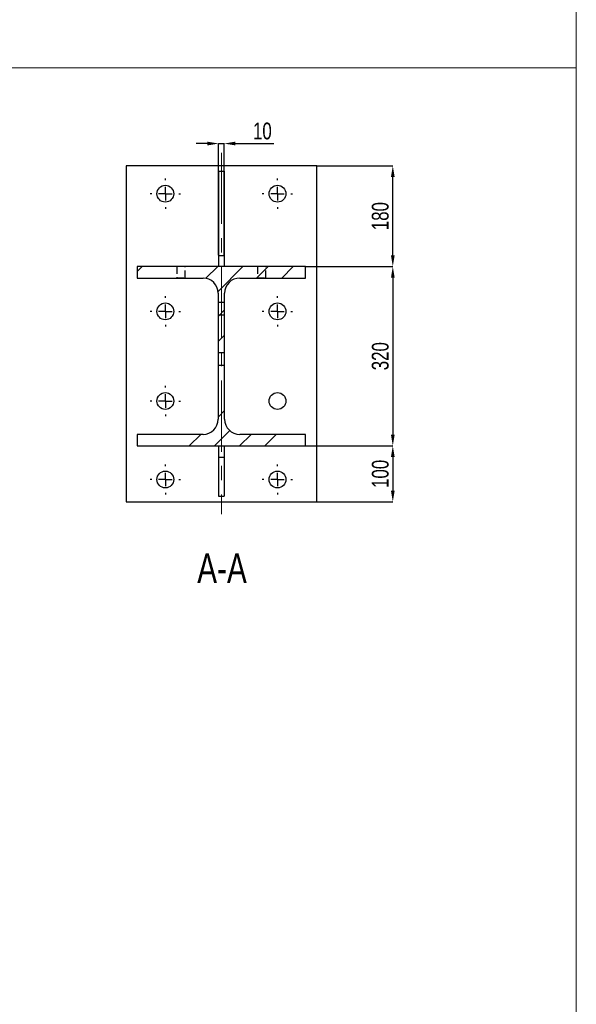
# Model space of a CAD drawing. Header units: millimetres. Extents: x 0 to 1189, y 0 to 841.
# Tile 4 of 29: x 446 to 545, y 134 to 309. Entities that reach past the tile are written whole.
import ezdxf

# ---------------------------------------------------------------- set-up
doc = ezdxf.new("R2010")
doc.units = ezdxf.units.MM
doc.header["$PDSIZE"] = -1
doc.linetypes.add('CENTERX2', pattern=[20.32, 12.7, -2.54, 2.54, -2.54])
doc.linetypes.add('HIDDEN', pattern=[1.905, 1.27, -0.635])
for name, color, linetype in [('COTES', 1, 'Continuous'), ('NOTES', 6, 'Continuous'), ('TRAIT-FINS', 9, 'Continuous'), ('TRAIT-MIXTES', 3, 'CENTERX2'), ('TRAIT-TIRET', 2, 'HIDDEN')]:
    doc.layers.add(name, color=color, linetype=linetype)
doc.layers.add('TRAIT-FORT', color=4, linetype='Continuous', lineweight=25)
doc.styles.add('SLDTEXTSTYLE0', font='TXT', dxfattribs={"width": 0.75})
doc.dimstyles.new('SLDDIMSTYLE0', dxfattribs={"dimtxt": 3, "dimasz": 2, "dimexe": 0, "dimexo": 0.0625, "dimgap": 0.75, "dimtad": 1, "dimdec": 0, "dimlfac": 10, "dimrnd": 1e-09, "dimzin": 12, "dimdsep": 46, "dimtxsty": 'SLDTEXTSTYLE0', "dimsah": 1, "dimcen": 0.09, "dimadec": 0, "dimazin": 3, "dimtfac": 1, "dimtdec": 0, "dimtofl": 0, "dimtmove": 0, "dimatfit": 3, "dimfxl": 1, "dimfrac": 2, "dimtolj": 1, "dimtzin": 12, "dimarcsym": 0})
doc.dimstyles.new('SLDDIMSTYLE1', dxfattribs={"dimtxt": 3, "dimasz": 2, "dimexe": 0, "dimexo": 0.0625, "dimgap": 0.75, "dimtad": 1, "dimdec": 0, "dimlfac": 10, "dimrnd": 1e-09, "dimzin": 12, "dimdsep": 46, "dimtxsty": 'SLDTEXTSTYLE0', "dimsah": 1, "dimcen": 0.09, "dimadec": 0, "dimazin": 3, "dimtfac": 1, "dimtdec": 0, "dimtmove": 0, "dimatfit": 0, "dimfxl": 1, "dimfrac": 2, "dimtolj": 1, "dimtzin": 12, "dimarcsym": 0})

# ---------------------------------------------------------------- blocks, each defined once
blk = doc.blocks.new('_D_31')
at = {"layer": 'COTES', "color": 0, "lineweight": -2, "transparency": 16777216}
for p, q in [((479.12, 287.38), (477.12, 287.38)), ((481.12, 267.49), (481.12, 287.38)), ((481.12, 287.38), (482.12, 287.38)), ((482.12, 267.49), (482.12, 287.38)), ((484.12, 287.38), (490.99, 287.38))]:
    blk.add_line(p, q, dxfattribs=at)
at = {"layer": 'COTES', "color": 0, "transparency": 16777216}
for points in [[(479.12, 287.72), (479.12, 287.05), (481.12, 287.38)], [(484.12, 287.72), (484.12, 287.05), (482.12, 287.38)]]:
    blk.add_solid(points, dxfattribs=at)
at = {"layer": 'Defpoints', "color": 0, "transparency": 16777216}
for p in [(482.12, 287.38), (481.12, 267.43), (482.12, 267.43)]:
    blk.add_point(p, dxfattribs=at)
at = {"layer": 'COTES', "color": 0, "transparency": 16777216, "insert": (488.93, 291.13), "char_height": 3, "attachment_point": 2, "style": 'SLDTEXTSTYLE0'}
blk.add_mtext('\\A1;10', dxfattribs=at)
blk = doc.blocks.new('_D_32')
at = {"layer": 'COTES', "color": 0, "lineweight": -2, "transparency": 16777216}
for p, q in [((498.68, 283.43), (512.2, 283.43)), ((512.2, 267.43), (512.2, 281.43)), ((496.68, 265.43), (512.2, 265.43))]:
    blk.add_line(p, q, dxfattribs=at)
at = {"layer": 'COTES', "color": 0, "transparency": 16777216}
for points in [[(511.87, 281.43), (512.53, 281.43), (512.2, 283.43)], [(511.87, 267.43), (512.53, 267.43), (512.2, 265.43)]]:
    blk.add_solid(points, dxfattribs=at)
at = {"layer": 'Defpoints', "color": 0, "transparency": 16777216}
for p in [(498.62, 283.43), (512.2, 283.43), (496.62, 265.43)]:
    blk.add_point(p, dxfattribs=at)
at = {"layer": 'COTES', "color": 0, "transparency": 16777216, "insert": (508.45, 274.43), "char_height": 3, "attachment_point": 2, "rotation": 90, "style": 'SLDTEXTSTYLE0'}
blk.add_mtext('\\A1;180', dxfattribs=at)
blk = doc.blocks.new('_D_33')
at = {"layer": 'COTES', "color": 0, "lineweight": -2, "transparency": 16777216}
for p, q in [((496.68, 265.43), (512.2, 265.43)), ((512.2, 263.43), (512.2, 235.43)), ((496.68, 233.43), (512.2, 233.43))]:
    blk.add_line(p, q, dxfattribs=at)
at = {"layer": 'COTES', "color": 0, "transparency": 16777216}
for points in [[(511.87, 263.43), (512.53, 263.43), (512.2, 265.43)], [(511.87, 235.43), (512.53, 235.43), (512.2, 233.43)]]:
    blk.add_solid(points, dxfattribs=at)
at = {"layer": 'Defpoints', "color": 0, "transparency": 16777216}
for p in [(496.62, 265.43), (496.62, 233.43), (512.2, 233.43)]:
    blk.add_point(p, dxfattribs=at)
at = {"layer": 'COTES', "color": 0, "transparency": 16777216, "insert": (508.45, 249.43), "char_height": 3, "attachment_point": 2, "rotation": 90, "style": 'SLDTEXTSTYLE0'}
blk.add_mtext('\\A1;320', dxfattribs=at)
blk = doc.blocks.new('_D_34')
at = {"layer": 'COTES', "color": 0, "lineweight": -2, "transparency": 16777216}
for p, q in [((496.68, 233.43), (512.2, 233.43)), ((512.2, 231.43), (512.2, 225.43)), ((498.68, 223.43), (512.2, 223.43))]:
    blk.add_line(p, q, dxfattribs=at)
at = {"layer": 'COTES', "color": 0, "transparency": 16777216}
for points in [[(511.87, 231.43), (512.53, 231.43), (512.2, 233.43)], [(511.87, 225.43), (512.53, 225.43), (512.2, 223.43)]]:
    blk.add_solid(points, dxfattribs=at)
at = {"layer": 'Defpoints', "color": 0, "transparency": 16777216}
for p in [(496.62, 233.43), (498.62, 223.43), (512.2, 223.43)]:
    blk.add_point(p, dxfattribs=at)
at = {"layer": 'COTES', "color": 0, "transparency": 16777216, "insert": (508.45, 228.43), "char_height": 3, "attachment_point": 2, "rotation": 90, "style": 'SLDTEXTSTYLE0'}
blk.add_mtext('\\A1;100', dxfattribs=at)
blk = doc.blocks.new('SW_CENTERMARKSYMBOL_28')
at = {"layer": 'TRAIT-MIXTES', "color": 0}
for p, q in [((0, 2.4), (0, 2.7)), ((-2.4, 0), (-2.7, 0)), ((0, 0), (-1.2, 0)), ((0, 0), (0, 1.2)), ((0, 0), (0, -1.2)), ((0, 0), (1.2, 0)), ((2.4, 0), (2.7, 0)), ((0, -2.4), (0, -2.7))]:
    blk.add_line(p, q, dxfattribs=at)
blk = doc.blocks.new('SW_CENTERMARKSYMBOL_29')
at = {"layer": 'TRAIT-MIXTES', "color": 0}
for p, q in [((0, 2.4), (0, 2.7)), ((-2.4, 0), (-2.7, 0)), ((0, 0), (-1.2, 0)), ((0, 0), (0, 1.2)), ((0, 0), (0, -1.2)), ((0, 0), (1.2, 0)), ((2.4, 0), (2.7, 0)), ((0, -2.4), (0, -2.7))]:
    blk.add_line(p, q, dxfattribs=at)
blk = doc.blocks.new('SW_CENTERMARKSYMBOL_30')
at = {"layer": 'TRAIT-MIXTES', "color": 0}
for p, q in [((0, 2.4), (0, 2.7)), ((-2.4, 0), (-2.7, 0)), ((0, 0), (-1.2, 0)), ((0, 0), (0, 1.2)), ((0, 0), (0, -1.2)), ((0, 0), (1.2, 0)), ((2.4, 0), (2.7, 0)), ((0, -2.4), (0, -2.7))]:
    blk.add_line(p, q, dxfattribs=at)
blk = doc.blocks.new('SW_CENTERMARKSYMBOL_31')
at = {"layer": 'TRAIT-MIXTES', "color": 0}
for p, q in [((0, 2.4), (0, 2.7)), ((-2.4, 0), (-2.7, 0)), ((0, 0), (-1.2, 0)), ((0, 0), (0, 1.2)), ((0, 0), (0, -1.2)), ((0, 0), (1.2, 0)), ((2.4, 0), (2.7, 0)), ((0, -2.4), (0, -2.7))]:
    blk.add_line(p, q, dxfattribs=at)
blk = doc.blocks.new('SW_CENTERMARKSYMBOL_32')
at = {"layer": 'TRAIT-MIXTES', "color": 0}
for p, q in [((0, 2.4), (0, 2.7)), ((-2.4, 0), (-2.7, 0)), ((0, 0), (-1.2, 0)), ((0, 0), (0, 1.2)), ((0, 0), (0, -1.2)), ((0, 0), (1.2, 0)), ((2.4, 0), (2.7, 0)), ((0, -2.4), (0, -2.7))]:
    blk.add_line(p, q, dxfattribs=at)
blk = doc.blocks.new('SW_CENTERMARKSYMBOL_33')
at = {"layer": 'TRAIT-MIXTES', "color": 0}
for p, q in [((0, 2.4), (0, 2.7)), ((-2.4, 0), (-2.7, 0)), ((0, 0), (-1.2, 0)), ((0, 0), (0, 1.2)), ((0, 0), (0, -1.2)), ((0, 0), (1.2, 0)), ((2.4, 0), (2.7, 0)), ((0, -2.4), (0, -2.7))]:
    blk.add_line(p, q, dxfattribs=at)
blk = doc.blocks.new('SW_CENTERMARKSYMBOL_34')
at = {"layer": 'TRAIT-MIXTES', "color": 0}
for p, q in [((0, 2.4), (0, 2.7)), ((-2.4, 0), (-2.7, 0)), ((0, 0), (-1.2, 0)), ((0, 0), (0, 1.2)), ((0, 0), (0, -1.2)), ((0, 0), (1.2, 0)), ((2.4, 0), (2.7, 0)), ((0, -2.4), (0, -2.7))]:
    blk.add_line(p, q, dxfattribs=at)

msp = doc.modelspace()

# ---------------------------------------------------------------- hatches: boundary and pattern name
at = {"layer": 'TRAIT-FINS'}
h = msp.add_hatch(dxfattribs=at)
h.set_pattern_fill('DIN 201 ACIER ET FONTE', color=256, style=0, pattern_type=2)
h.set_pattern_definition([(45, (0, 0), (-13.4704, 13.4704), []), (45, (4.49, 2e-323), (-13.4704, 13.4704), []), (45, (8.98, 4e-323), (-13.4704, 13.4704), []), (45, (13.47, 6e-323), (-13.4704, 13.4704), [])])
edge = h.paths.add_edge_path(flags=0)
edge.add_line((478.34, 235.48), (466.62, 235.48))
edge.add_line((466.62, 235.48), (466.62, 233.43))
edge.add_line((466.62, 233.43), (496.62, 233.43))
edge.add_line((496.62, 233.43), (496.62, 235.48))
edge.add_line((496.62, 235.48), (484.89, 235.48))
edge.add_arc((484.89, 238.18), 2.7, 180, 270, ccw=False)
edge.add_line((482.19, 238.18), (482.19, 260.68))
edge.add_arc((484.89, 260.68), 2.7, 90, 180, ccw=False)
edge.add_line((484.89, 263.38), (496.62, 263.38))
edge.add_line((496.62, 263.38), (496.62, 265.43))
edge.add_line((496.62, 265.43), (466.62, 265.43))
edge.add_line((466.62, 265.43), (466.62, 263.38))
edge.add_line((466.62, 263.38), (478.34, 263.38))
edge.add_arc((478.34, 260.68), 2.7, 0, 90, ccw=False)
edge.add_line((481.04, 260.68), (481.04, 238.18))
edge.add_arc((478.34, 238.18), 2.7, -90, 0, ccw=False)

# ---------------------------------------------------------------- linework, layer by layer
at = {"lineweight": 18}
for p, q in [((544.93, 614.85), (544.93, 300.89)), ((544.93, 300.89), (5, 300.89)), ((544.93, 300.89), (6.32, 300.89)), ((544.93, 300.89), (544.93, 5.02))]:
    msp.add_line(p, q, dxfattribs=at)
at = {"layer": 'TRAIT-FORT', "lineweight": 25}
for p, q in [((498.62, 283.43), (464.62, 283.43)), ((464.62, 283.43), (464.62, 223.43)), ((498.62, 223.43), (498.62, 283.43)), ((481.12, 282.43), (482.12, 282.43)), ((481.12, 282.43), (481.12, 267.43)), ((482.12, 282.43), (482.12, 267.43)), ((481.12, 267.43), (481.12, 265.43)), ((481.12, 267.43), (482.12, 267.43)), ((482.12, 267.43), (482.12, 265.43)), ((466.62, 265.43), (466.62, 263.38)), ((496.62, 265.43), (466.62, 265.43)), ((496.62, 263.38), (496.62, 265.43)), ((466.62, 263.38), (478.34, 263.38)), ((484.89, 263.38), (496.62, 263.38)), ((481.04, 260.68), (481.04, 238.18)), ((482.19, 238.18), (482.19, 260.68)), ((478.34, 235.48), (466.62, 235.48)), ((466.62, 235.48), (466.62, 233.43)), ((496.62, 235.48), (484.89, 235.48)), ((496.62, 233.43), (496.62, 235.48)), ((466.62, 233.43), (496.62, 233.43)), ((481.12, 233.43), (481.12, 231.43)), ((482.12, 233.43), (482.12, 231.43)), ((481.12, 231.43), (482.12, 231.43)), ((481.12, 231.43), (481.12, 224.43)), ((482.12, 231.43), (482.12, 224.43)), ((464.62, 223.43), (498.62, 223.43)), ((481.12, 224.43), (482.12, 224.43))]:
    msp.add_line(p, q, dxfattribs=at)
for centre in [(471.62, 278.43), (491.62, 278.43), (471.62, 257.43), (491.62, 257.43), (471.62, 241.43), (491.62, 241.43), (471.62, 227.43), (491.62, 227.43)]:
    msp.add_circle(centre, 1.5, dxfattribs=at)
for centre, start, end in [((478.34, 260.68), 0, 90), ((484.89, 260.68), 90, 180), ((478.34, 238.18), 270, 0), ((484.89, 238.18), 180, 270)]:
    msp.add_arc(centre, 2.7, start, end, dxfattribs=at)
at = {"layer": 'TRAIT-MIXTES', "lineweight": 18}
msp.add_line((481.62, 285.73), (481.62, 221.25), dxfattribs=at)
at = {"layer": 'TRAIT-TIRET'}
for p, q in [((473.67, 265.43), (473.67, 263.43)), ((475.17, 263.43), (475.17, 265.43)), ((488.07, 265.43), (488.07, 263.43)), ((489.57, 263.43), (489.57, 265.43)), ((473.67, 263.43), (475.17, 263.43)), ((488.07, 263.43), (489.57, 263.43)), ((482.19, 259.03), (481.04, 259.03)), ((481.04, 256.83), (482.19, 256.83)), ((482.19, 250.03), (481.04, 250.03)), ((481.04, 247.83), (482.19, 247.83))]:
    msp.add_line(p, q, dxfattribs=at)

# ---------------------------------------------------------------- block references
at = {"layer": 'TRAIT-MIXTES'}
for name, p in [('SW_CENTERMARKSYMBOL_28', (471.62, 278.43)), ('SW_CENTERMARKSYMBOL_31', (491.62, 278.43)), ('SW_CENTERMARKSYMBOL_33', (471.62, 257.43)), ('SW_CENTERMARKSYMBOL_34', (491.62, 257.43)), ('SW_CENTERMARKSYMBOL_32', (471.62, 241.43)), ('SW_CENTERMARKSYMBOL_29', (471.62, 227.43)), ('SW_CENTERMARKSYMBOL_30', (491.62, 227.43))]:
    msp.add_blockref(name, p, dxfattribs=at)

# ---------------------------------------------------------------- texts
at = {"layer": 'NOTES', "insert": (481.73, 214.23), "char_height": 5.292, "attachment_point": 2, "style": 'SLDTEXTSTYLE0'}
msp.add_mtext('A-A', dxfattribs=at)

# ---------------------------------------------------------------- dimensions: what is measured, and where the dimension line sits
at = {"layer": 'COTES'}
dim = msp.add_linear_dim(base=(482.12, 287.38), p1=(481.12, 267.43), p2=(482.12, 267.43), dimstyle='SLDDIMSTYLE1', dxfattribs=at)
dim.commit()
dim.dimension.update_dxf_attribs({"geometry": '_D_31', "text_midpoint": (488.93, 287.38), "dimtype": 160})
for base, p1, p2, picture, middle in [((512.2, 283.43), (496.62, 265.43), (498.62, 283.43), '_D_32', (512.2, 274.43)), ((512.2, 233.43), (496.62, 265.43), (496.62, 233.43), '_D_33', (512.2, 249.43)), ((512.2, 223.43), (496.62, 233.43), (498.62, 223.43), '_D_34', (512.2, 228.43))]:
    dim = msp.add_linear_dim(base=base, p1=p1, p2=p2, angle=90, dimstyle='SLDDIMSTYLE0', dxfattribs=at)
    dim.commit()
    dim.dimension.update_dxf_attribs({"geometry": picture, "text_midpoint": middle, "dimtype": 160})

doc.saveas('drawing.dxf')
